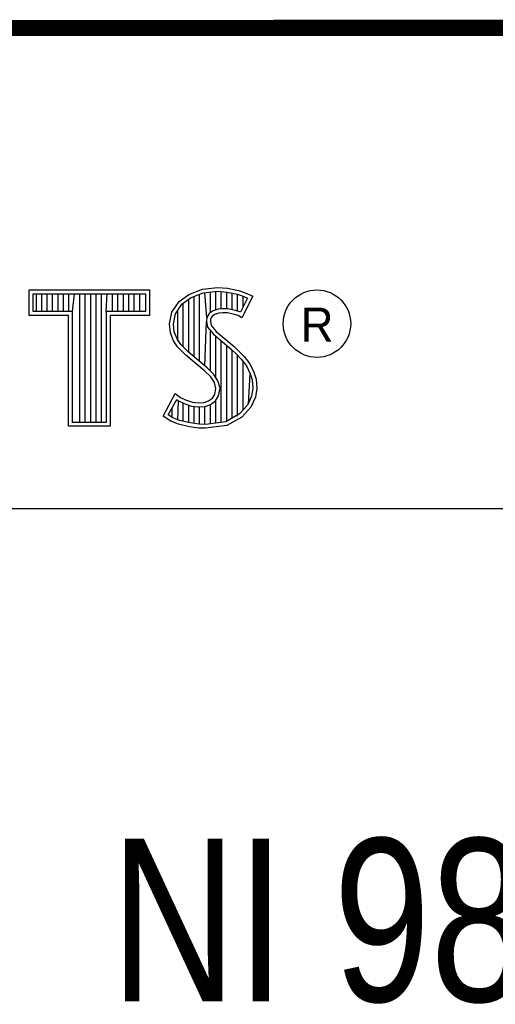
# Model space of a CAD drawing. Header units: inches. Extents: x 0 to 22, y 0 to 17.
# Tile 66 of 75: x 18.452 to 19.036, y 1.761 to 2.97. Entities that reach past the tile are written whole.
import ezdxf

# ---------------------------------------------------------------- set-up
doc = ezdxf.new("R2010")
doc.units = ezdxf.units.IN
doc.header["$LTSCALE"] = 1.21
doc.header["$MEASUREMENT"] = 0
doc.layers.get('0').update_dxf_attribs({"linetype": 'CONTINUOUS'})
doc.layers.add('NOTE', color=7, linetype='CONTINUOUS')
doc.styles.get("Standard").update_dxf_attribs({"font": 'txt', "width": 0.8})
doc.styles.add('TEXTSTYLE_2', font='txt')

msp = doc.modelspace()

# ---------------------------------------------------------------- linework, layer by layer
at = {"color": 2, "linetype": 'CONTINUOUS'}
for p, q in [((16.3737, 2.9596), (21.5037, 2.9596)), ((16.375, 2.96), (21.5, 2.96)), ((18.4641, 2.6383), (18.6117, 2.6383)), ((18.4641, 2.607), (18.4641, 2.6383)), ((18.6117, 2.6383), (18.6117, 2.607)), ((18.6599, 2.6327), (18.6766, 2.6393)), ((18.6766, 2.6393), (18.695, 2.6413)), ((18.6777, 2.6346), (18.6951, 2.6365)), ((18.6865, 2.6103), (18.6865, 2.6355)), ((18.6932, 2.6137), (18.6932, 2.6362)), ((18.695, 2.6413), (18.7074, 2.6405)), ((18.6951, 2.6365), (18.7067, 2.6356)), ((18.6998, 2.6149), (18.6998, 2.6361)), ((18.7065, 2.6148), (18.7065, 2.6357)), ((18.7067, 2.6356), (18.7196, 2.6329)), ((18.7074, 2.6405), (18.7209, 2.6376)), ((18.7209, 2.6376), (18.7293, 2.6347)), ((18.469, 2.6334), (18.6068, 2.6334)), ((18.469, 2.6119), (18.469, 2.6334)), ((18.4729, 2.6119), (18.4729, 2.6334)), ((18.4795, 2.6119), (18.4795, 2.6334)), ((18.4862, 2.6119), (18.4862, 2.6334)), ((18.4929, 2.6119), (18.4929, 2.6334)), ((18.4996, 2.6119), (18.4996, 2.6334)), ((18.5062, 2.6119), (18.5062, 2.6334)), ((18.5129, 2.6119), (18.5129, 2.6334)), ((18.5174, 2.6119), (18.5196, 2.6334)), ((18.5263, 2.4756), (18.5263, 2.6334)), ((18.5329, 2.4756), (18.5329, 2.6334)), ((18.5396, 2.4756), (18.5396, 2.6334)), ((18.5463, 2.4756), (18.5463, 2.6334)), ((18.553, 2.4756), (18.553, 2.6334)), ((18.5584, 2.6119), (18.5596, 2.6334)), ((18.5663, 2.6119), (18.5663, 2.6334)), ((18.573, 2.6119), (18.573, 2.6334)), ((18.5797, 2.6119), (18.5797, 2.6334)), ((18.5863, 2.6119), (18.5863, 2.6334)), ((18.593, 2.6119), (18.593, 2.6334)), ((18.5997, 2.6119), (18.5997, 2.6334)), ((18.6068, 2.6334), (18.6068, 2.6119)), ((18.6391, 2.6108), (18.648, 2.624)), ((18.648, 2.624), (18.6599, 2.6327)), ((18.6516, 2.6206), (18.6622, 2.6284)), ((18.6598, 2.5616), (18.6598, 2.6266)), ((18.6622, 2.6284), (18.6777, 2.6346)), ((18.6664, 2.556), (18.6664, 2.6301)), ((18.6731, 2.5504), (18.6731, 2.6327)), ((18.6819, 2.6044), (18.6798, 2.6348)), ((18.7132, 2.6137), (18.7132, 2.6343)), ((18.7196, 2.6329), (18.7275, 2.6302)), ((18.7199, 2.6121), (18.7199, 2.6328)), ((18.7319, 2.6281), (18.7233, 2.6108)), ((18.7385, 2.6304), (18.7252, 2.6039)), ((18.7265, 2.6173), (18.7265, 2.6305)), ((18.7275, 2.6302), (18.7319, 2.6281)), ((18.7293, 2.6347), (18.7385, 2.6304)), ((18.5174, 2.6119), (18.469, 2.6119)), ((18.5174, 2.4756), (18.5174, 2.6119)), ((18.6068, 2.6119), (18.5584, 2.6119)), ((18.5584, 2.6119), (18.5584, 2.4756)), ((18.6437, 2.6089), (18.6516, 2.6206)), ((18.6464, 2.5754), (18.6464, 2.613)), ((18.6531, 2.5683), (18.6531, 2.6217)), ((18.6897, 2.6126), (18.6851, 2.6093)), ((18.6958, 2.6144), (18.6897, 2.6126)), ((18.7018, 2.6151), (18.6958, 2.6144)), ((18.708, 2.6148), (18.7018, 2.6151)), ((18.7172, 2.6129), (18.708, 2.6148)), ((18.7227, 2.6112), (18.7172, 2.6129)), ((18.5125, 2.607), (18.4641, 2.607)), ((18.5125, 2.4708), (18.5125, 2.607)), ((18.6117, 2.607), (18.5633, 2.607)), ((18.5633, 2.607), (18.5633, 2.4708)), ((18.6362, 2.5964), (18.6391, 2.6108)), ((18.6411, 2.5962), (18.6437, 2.6089)), ((18.6798, 2.5449), (18.6815, 2.5996)), ((18.6819, 2.6044), (18.6815, 2.5996)), ((18.6815, 2.5996), (18.683, 2.5925)), ((18.6851, 2.6093), (18.6819, 2.6044)), ((18.6866, 2.6027), (18.6864, 2.5999)), ((18.6864, 2.5999), (18.6875, 2.5947)), ((18.6887, 2.6059), (18.6866, 2.6027)), ((18.6918, 2.6082), (18.6887, 2.6059)), ((18.6967, 2.6097), (18.6918, 2.6082)), ((18.7019, 2.6102), (18.6967, 2.6097)), ((18.7074, 2.6099), (18.7019, 2.6102)), ((18.716, 2.6082), (18.7074, 2.6099)), ((18.7206, 2.6068), (18.716, 2.6082)), ((18.7252, 2.6039), (18.7206, 2.6068)), ((18.7233, 2.6108), (18.7227, 2.6112)), ((18.6374, 2.5855), (18.6362, 2.5964)), ((18.6421, 2.5866), (18.6411, 2.5962)), ((18.683, 2.5925), (18.6901, 2.5838)), ((18.6865, 2.5387), (18.6865, 2.5882)), ((18.6875, 2.5947), (18.6936, 2.5872)), ((18.6936, 2.5872), (18.7157, 2.5688)), ((18.6411, 2.5757), (18.6374, 2.5855)), ((18.6463, 2.5682), (18.6411, 2.5757)), ((18.6455, 2.578), (18.6421, 2.5866)), ((18.6501, 2.5713), (18.6455, 2.578)), ((18.6901, 2.5838), (18.7125, 2.5652)), ((18.6932, 2.5305), (18.6932, 2.5812)), ((18.6998, 2.4757), (18.6998, 2.5757)), ((18.6506, 2.5639), (18.6463, 2.5682)), ((18.6541, 2.5673), (18.6501, 2.5713)), ((18.6564, 2.5581), (18.6506, 2.5639)), ((18.6597, 2.5617), (18.6541, 2.5673)), ((18.7065, 2.4766), (18.7065, 2.5701)), ((18.7125, 2.5652), (18.7183, 2.5593)), ((18.7132, 2.4809), (18.7132, 2.5645)), ((18.7157, 2.5688), (18.7218, 2.5627)), ((18.6794, 2.5388), (18.6564, 2.5581)), ((18.6827, 2.5424), (18.6597, 2.5617)), ((18.7183, 2.5593), (18.7242, 2.5532)), ((18.7199, 2.4834), (18.7199, 2.5577)), ((18.7218, 2.5627), (18.7278, 2.5564)), ((18.7242, 2.5532), (18.7306, 2.5449)), ((18.7278, 2.5564), (18.7348, 2.5475)), ((18.6869, 2.5313), (18.6794, 2.5388)), ((18.6908, 2.5344), (18.6827, 2.5424)), ((18.7265, 2.4907), (18.7265, 2.5501)), ((18.7306, 2.5449), (18.7354, 2.5353)), ((18.7348, 2.5475), (18.7399, 2.5371)), ((18.6913, 2.5244), (18.6869, 2.5313)), ((18.6957, 2.5264), (18.6908, 2.5344)), ((18.7332, 2.4981), (18.7354, 2.5353)), ((18.7354, 2.5353), (18.7377, 2.5278)), ((18.7377, 2.5278), (18.7385, 2.5177)), ((18.7399, 2.5371), (18.7425, 2.5287)), ((18.7425, 2.5287), (18.7434, 2.5175)), ((18.6933, 2.5172), (18.6913, 2.5244)), ((18.6918, 2.51), (18.6933, 2.5172)), ((18.6983, 2.5174), (18.6957, 2.5264)), ((18.6964, 2.5082), (18.6983, 2.5174)), ((18.7385, 2.5177), (18.737, 2.5079)), ((18.7434, 2.5175), (18.7417, 2.5066)), ((18.6285, 2.4832), (18.6434, 2.5109)), ((18.6348, 2.4848), (18.6451, 2.5037)), ((18.6434, 2.5109), (18.6498, 2.5063)), ((18.6451, 2.5037), (18.6472, 2.5021)), ((18.6498, 2.5063), (18.6561, 2.5031)), ((18.6561, 2.5031), (18.6645, 2.5002)), ((18.6841, 2.502), (18.689, 2.5054)), ((18.689, 2.5054), (18.6918, 2.51)), ((18.6926, 2.502), (18.6964, 2.5082)), ((18.737, 2.5079), (18.7321, 2.4969)), ((18.7417, 2.5066), (18.7362, 2.4942)), ((18.6397, 2.4814), (18.6397, 2.4939)), ((18.6464, 2.4783), (18.6472, 2.5021)), ((18.6472, 2.5021), (18.6542, 2.4986)), ((18.6531, 2.4769), (18.6531, 2.499)), ((18.6542, 2.4986), (18.6634, 2.4955)), ((18.6598, 2.4753), (18.6598, 2.4967)), ((18.6634, 2.4955), (18.6719, 2.4945)), ((18.6645, 2.5002), (18.672, 2.4994)), ((18.6664, 2.4743), (18.6664, 2.4951)), ((18.6719, 2.4945), (18.68, 2.4952)), ((18.672, 2.4994), (18.6789, 2.4999)), ((18.6731, 2.4733), (18.6731, 2.4943)), ((18.6789, 2.4999), (18.6841, 2.502)), ((18.6798, 2.4731), (18.6798, 2.4951)), ((18.68, 2.4952), (18.6864, 2.4976)), ((18.6864, 2.4976), (18.6926, 2.502)), ((18.6865, 2.4739), (18.6865, 2.4977)), ((18.6932, 2.4748), (18.6932, 2.5024)), ((18.7321, 2.4969), (18.7222, 2.4859)), ((18.7362, 2.4942), (18.7252, 2.4821)), ((18.638, 2.4769), (18.6285, 2.4832)), ((18.6402, 2.4812), (18.6348, 2.4848)), ((18.6486, 2.4778), (18.6402, 2.4812)), ((18.7222, 2.4859), (18.7053, 2.4764)), ((18.7252, 2.4821), (18.7068, 2.4717)), ((18.5633, 2.4708), (18.5125, 2.4708)), ((18.5584, 2.4756), (18.5174, 2.4756)), ((18.6472, 2.4732), (18.638, 2.4769)), ((18.6607, 2.4703), (18.6472, 2.4732)), ((18.6616, 2.4751), (18.6486, 2.4778)), ((18.6722, 2.4686), (18.6607, 2.4703)), ((18.6727, 2.4734), (18.6616, 2.4751)), ((18.6806, 2.4683), (18.6722, 2.4686)), ((18.6804, 2.4731), (18.6727, 2.4734)), ((18.7053, 2.4764), (18.6804, 2.4731)), ((18.7068, 2.4717), (18.6806, 2.4683)), ((16.7288, 2.37), (21.5, 2.37))]:
    msp.add_line(p, q, dxfattribs=at)
at = {"color": 7, "linetype": 'CONTINUOUS', "const_width": 0.02}
msp.add_lwpolyline([(13.6, 2.9595), (21.5, 2.96)], dxfattribs=at)
at = {"color": 2, "linetype": 'CONTINUOUS'}
msp.add_circle((18.8172, 2.5968), 0.0414, dxfattribs=at)

# ---------------------------------------------------------------- texts
at = {"color": 2, "linetype": 'CONTINUOUS', "insert": (18.7972, 2.6166), "char_height": 0.0418, "width": 0.041753, "attachment_point": 1, "line_spacing_factor": 0.9, "style": 'TEXTSTYLE_2'}
msp.add_mtext('R', dxfattribs=at)
at = {"layer": 'NOTE', "color": 7, "linetype": 'CONTINUOUS', "insert": (18.9387, 1.9646), "char_height": 0.2, "width": 1.12, "attachment_point": 2, "line_spacing_factor": 0.9}
msp.add_mtext('NI 9860\\P ', dxfattribs=at)

doc.saveas('drawing.dxf')
